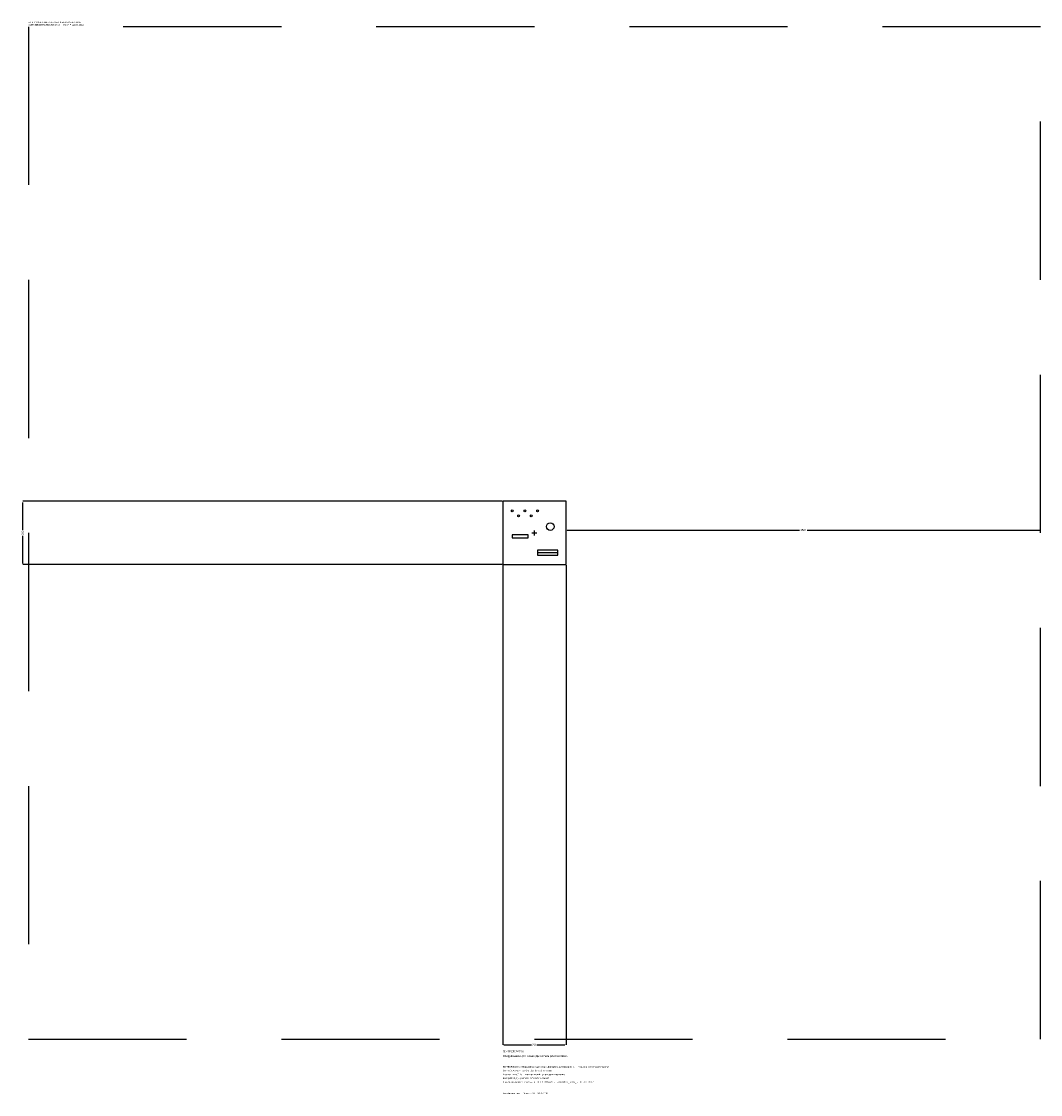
# Model space of a CAD drawing. Header units: metres. Extents: x -1622 to 1600, y -1775 to 1617.
import ezdxf

# ---------------------------------------------------------------- set-up
doc = ezdxf.new("R2010")
doc.units = ezdxf.units.M
doc.linetypes.add('DASHED', pattern=[800, 500, -300])
for name, color, linetype in [('ORION_ДАННЫЕ', 3, 'Continuous'), ('ORION_ЗОНА_БЕЗОПАСНОСТИ', 1, 'Continuous'), ('ORION_КОНТУР', 7, 'Continuous'), ('ORION_РАЗМЕРЫ', 8, 'Continuous')]:
    doc.layers.add(name, color=color, linetype=linetype)
doc.dimstyles.new('ORION', dxfattribs={"dimtxt": 6, "dimasz": 3.6, "dimexe": 1.25, "dimexo": 1.8, "dimtad": 1, "dimdec": 0, "dimcen": 2.5, "dimazin": 3, "dimtfac": 1, "dimtmove": 0, "dimatfit": 3, "dimarcsym": 0})

# ---------------------------------------------------------------- blocks, each defined once
blk = doc.blocks.new('_CLOSEDFILLED')
at = {"color": 0, "linetype": 'BYBLOCK'}
blk.add_solid([(-1, 0.16), (0, 0), (-1, -0.16)], dxfattribs=at)
blk = doc.blocks.new('*D1')
for p, q in [((-100, -101.8), (-100, -1618)), ((100, -101.8), (100, -1618)), ((-96.4, -1618), (-9, -1618)), ((9, -1618), (96.4, -1618))]:
    blk.add_line(p, q)
at = {"layer": 'Defpoints'}
for p in [(-100, -100), (100, -100), (-100, -1618)]:
    blk.add_point(p, dxfattribs=at)
at = {"layer": 'ORION_РАЗМЕРЫ', "xscale": 3.5999999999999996, "yscale": 3.5999999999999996, "rotation": 180}
blk.add_blockref('_CLOSEDFILLED', (-100, -1618), dxfattribs=at)
at = {"layer": 'ORION_РАЗМЕРЫ', "xscale": 3.5999999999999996, "yscale": 3.5999999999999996}
blk.add_blockref('_CLOSEDFILLED', (100, -1618), dxfattribs=at)
at = {"layer": 'ORION_РАЗМЕРЫ', "insert": (0, -1618), "char_height": 6, "attachment_point": 5}
blk.add_mtext('200', dxfattribs=at)
blk = doc.blocks.new('*D2')
for p, q in [((-101.8, 100), (-1618, 100)), ((-1618, 9), (-1618, 96.4)), ((-1618, -96.4), (-1618, -9)), ((-101.8, -100), (-1618, -100))]:
    blk.add_line(p, q)
at = {"layer": 'Defpoints'}
for p in [(-100, 100), (-1618, -100), (-100, -100)]:
    blk.add_point(p, dxfattribs=at)
at = {"layer": 'ORION_РАЗМЕРЫ', "xscale": 3.5999999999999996, "yscale": 3.5999999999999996}
for p, rotation in [((-1618, 100), 90), ((-1618, -100), 270)]:
    blk.add_blockref('_CLOSEDFILLED', p, dxfattribs=dict(at, rotation=rotation))
at = {"layer": 'ORION_РАЗМЕРЫ', "insert": (-1618, 0), "char_height": 6, "attachment_point": 5, "rotation": 90}
blk.add_mtext('200', dxfattribs=at)
blk = doc.blocks.new('*D3')
for p, q in [((100, 1.8), (100, 9)), ((103.6, 9), (838, 9)), ((862, 9), (1596.4, 9)), ((1600, 1.8), (1600, 9))]:
    blk.add_line(p, q)
at = {"layer": 'Defpoints'}
for p in [(100, 9), (100, 0), (1600, 0)]:
    blk.add_point(p, dxfattribs=at)
at = {"layer": 'ORION_РАЗМЕРЫ', "xscale": 3.5999999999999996, "yscale": 3.5999999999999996, "rotation": 180}
blk.add_blockref('_CLOSEDFILLED', (100, 9), dxfattribs=at)
at = {"layer": 'ORION_РАЗМЕРЫ', "xscale": 3.5999999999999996, "yscale": 3.5999999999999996}
blk.add_blockref('_CLOSEDFILLED', (1600, 9), dxfattribs=at)
at = {"layer": 'ORION_РАЗМЕРЫ', "insert": (850, 9), "char_height": 6, "attachment_point": 5}
blk.add_mtext('1500', dxfattribs=at)
blk = doc.blocks.new('ОРИОН SD-RECF0022XX Оборудование для собак Держатель для поводков')
at = {"layer": 'ORION_ЗОНА_БЕЗОПАСНОСТИ', "linetype": 'DASHED'}
blk.add_lwpolyline([(-1600, -1600), (1600, -1600), (1600, 1600), (-1600, 1600)], close=True, dxfattribs=at)
at = {"layer": 'ORION_КОНТУР'}
blk.add_line((10, -62), (74, -62), dxfattribs=at)
for points in [[(-100, -100), (100, -100), (100, 100), (-100, 100)], [(-70, -16), (-20, -16), (-20, -6), (-70, -6)], [(10, -70), (74, -70), (74, -54), (10, -54)]]:
    blk.add_lwpolyline(points, close=True, dxfattribs=at)
for centre, radius in [((-70, 70), 3), ((-30, 70), 3), ((10, 70), 3), ((-50, 54), 3), ((-10, 54), 3), ((50, 20), 12)]:
    blk.add_circle(centre, radius, dxfattribs=at)
at = {"layer": 'ORION_РАЗМЕРЫ'}
for p, q in [((-8, 0), (8, 0)), ((0, -8), (0, 8))]:
    blk.add_line(p, q, dxfattribs=at)
at = {"layer": 'ORION_ДАННЫЕ'}
for tag, p in [('АРТИКУЛ', (-100, -1642)), ('НАИМЕНОВАНИЕ', (-100, -1656.4))]:
    blk.add_attdef(tag, p, '', height=6, dxfattribs=at)
at = {"layer": 'ORION_ДАННЫЕ', "flags": 1}
for tag, p in [('ТЕЛЕФОН', (-100, -1685.2)), ('ПРОИЗВОДИТЕЛЬ', (-100, -1670.8)), ('АДРЕС', (-100, -1728.4)), ('САЙТ', (-100, -1714)), ('РЕКВИЗИТЫ', (-100, -1742.8)), ('ГАБАРИТЫ', (-100, -1757.2)), ('ЗОНА_БЕЗОПАСНОСТИ', (-100, -1771.6))]:
    blk.add_attdef(tag, p, '', height=6, dxfattribs=at)
at = {"layer": 'ORION_ЗОНА_БЕЗОПАСНОСТИ', "color": 1}
for s, height, p in [('SAFETY ZONE / FALL AREA - GOST R 52169-2012 (EN 1176)', 4.2, (-1600, 1612)), ('ЗОНА БЕЗОПАСНОСТИ 1,5 м — ГОСТ Р 52169-2012', 5.1, (-1600, 1603.6))]:
    blk.add_text(s, height=height, dxfattribs=at).set_placement(p)
at = {"layer": 'ORION_РАЗМЕРЫ'}
dim = blk.add_linear_dim(base=(-1618, -100), p1=(-100, -100), p2=(-100, 100), angle=90, dimstyle='ORION', dxfattribs=at)
dim.commit()
dim.dimension.update_dxf_attribs({"geometry": '*D2', "text_midpoint": (-1618, 0)})
for base, p1, p2, picture, middle in [((100, 9), (100, 0), (1600, 0), '*D3', (850, 9)), ((-100, -1618), (-100, -100), (100, -100), '*D1', (0, -1618))]:
    dim = blk.add_linear_dim(base=base, p1=p1, p2=p2, dimstyle='ORION', dxfattribs=at)
    dim.commit()
    dim.dimension.update_dxf_attribs({"geometry": picture, "text_midpoint": middle})

msp = doc.modelspace()

# ---------------------------------------------------------------- block references
msp.add_blockref('ОРИОН SD-RECF0022XX Оборудование для собак Держатель для поводков', (0, 0)).add_auto_attribs({'АРТИКУЛ': 'SD-RECF0022XX', 'НАИМЕНОВАНИЕ': 'Оборудование для собак «Держатель для поводков»'})

# ---------------------------------------------------------------- texts
at = {"layer": 'ORION_ДАННЫЕ', "color": 3}
for s, p in [('SD-RECF0022XX «Оборудование для собак «Держатель для поводков»» — план, вид сверху, размеры в мм', (-100, -1690)), ('SD-RECF0022XX - top view plan, dimensions in mm', (-100, -1702)), ('Челябинская обл., г. Миасс · ИНН 7415104200', (-100, -1774))]:
    msp.add_text(s, height=4.8, dxfattribs=at).set_placement(p)
at = {"layer": 'ORION_ДАННЫЕ', "color": 7}
for s, p in [('Базовая точка (0,0) — геометрический центр изделия (крестик)', (-100, -1714)), ('Base point (0,0) = geometric center of the product', (-100, -1726))]:
    msp.add_text(s, height=4.8, dxfattribs=at).set_placement(p)
at = {"layer": 'ORION_ДАННЫЕ', "color": 1}
msp.add_text('Зона безопасности (штрих) — по ГОСТ Р 52169-2012, слой ORION_ЗОНА_БЕЗОПАСНОСТИ', height=4.8, dxfattribs=at).set_placement((-100, -1738))

doc.saveas('drawing.dxf')
